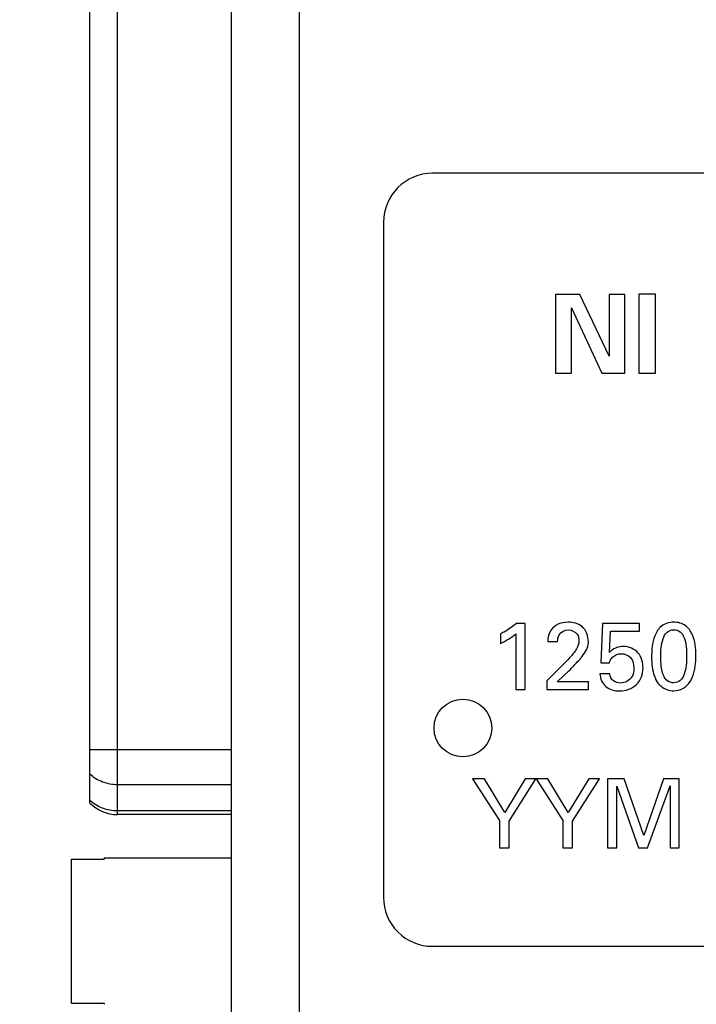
# Model space of a CAD drawing. Header units: inches. Extents: x 0 to 34, y 0 to 22.
# Tile 26 of 84: x 15.3 to 16, y 6 to 7. Entities that reach past the tile are written whole.
import ezdxf

# ---------------------------------------------------------------- set-up
doc = ezdxf.new("R2010")
doc.units = ezdxf.units.IN
doc.header["$LTSCALE"] = 1.87
doc.header["$MEASUREMENT"] = 0
doc.layers.get('0').update_dxf_attribs({"linetype": 'CONTINUOUS'})
doc.layers.add('DIMENSIONS', color=7, linetype='CONTINUOUS')
doc.styles.get("Standard").update_dxf_attribs({"font": 'txt', "width": 0.8})
doc.dimstyles.new('DIMSTYLE_1', dxfattribs={"dimtxt": 0.125, "dimasz": 0.18, "dimexe": 0.125, "dimexo": 0.0625, "dimgap": 0.0625, "dimtad": 0, "dimtih": 1, "dimtoh": 1, "dimzin": 4, "dimdsep": 46, "dimtxsty": 'STANDARD', "dimblk": '_FILLED', "dimblk1": '_FILLED', "dimblk2": '_FILLED', "dimcen": 0.09, "dimadec": 0, "dimazin": 0, "dimtp": 0.005, "dimtm": 0.005, "dimtfac": 1, "dimtofl": 0, "dimtmove": 0, "dimatfit": 3, "dimldrblk": '_FILLED', "dimfxl": 1, "dimtolj": 1, "dimtzin": 4, "dimarcsym": 0})

# ---------------------------------------------------------------- blocks, each defined once
blk = doc.blocks.new('_FILLED')
at = {"color": 0, "linetype": 'BYBLOCK'}
blk.add_solid([(0, 0), (-1, 0.1736), (-1, -0.1736)], dxfattribs=at)
blk = doc.blocks.new('*D0')
at = {"layer": 'DIMENSIONS', "color": 2, "linetype": 'CONTINUOUS'}
for p, q in [((16.9447, 9.744), (13.8676, 9.744)), ((13.9926, 9.744), (13.9926, 7.3)), ((13.9926, 4.6061), (13.9926, 7.05)), ((16.7407, 4.6061), (13.8676, 4.6061))]:
    blk.add_line(p, q, dxfattribs=at)
at = {"layer": 'DIMENSIONS', "color": 2, "linetype": 'CONTINUOUS', "xscale": 0.18, "yscale": 0.18, "zscale": 0.18}
for p, rotation in [((13.9926, 9.744), 90), ((13.9926, 4.6061), 270)]:
    blk.add_blockref('_FILLED', p, dxfattribs=dict(at, rotation=rotation))
at = {"layer": 'DIMENSIONS', "color": 2, "linetype": 'CONTINUOUS', "insert": (13.9926, 7.2375), "char_height": 0.125, "width": 1.425, "attachment_point": 2, "line_spacing_factor": 0.9}
blk.add_mtext('(5.14{\\Ftxt.shx;\\W1.000000;\\H0.125000; }[130.5])', dxfattribs=at)
blk = doc.blocks.new('*D1')
at = {"layer": 'DIMENSIONS', "color": 2, "linetype": 'CONTINUOUS'}
for p, q in [((23.9155, 7.4716), (23.9155, 3.7311)), ((15.3481, 5.8978), (15.3481, 3.7311)), ((15.3481, 3.8561), (18.8568, 3.8561)), ((23.9155, 3.8561), (20.4068, 3.8561))]:
    blk.add_line(p, q, dxfattribs=at)
at = {"layer": 'DIMENSIONS', "color": 2, "linetype": 'CONTINUOUS', "xscale": 0.18, "yscale": 0.18, "zscale": 0.18, "rotation": 180}
blk.add_blockref('_FILLED', (15.3481, 3.8561), dxfattribs=at)
at = {"layer": 'DIMENSIONS', "color": 2, "linetype": 'CONTINUOUS', "xscale": 0.18, "yscale": 0.18, "zscale": 0.18}
blk.add_blockref('_FILLED', (23.9155, 3.8561), dxfattribs=at)
at = {"layer": 'DIMENSIONS', "color": 2, "linetype": 'CONTINUOUS', "insert": (19.6318, 3.9186), "char_height": 0.125, "width": 1.425, "attachment_point": 2, "line_spacing_factor": 0.9}
blk.add_mtext('(8.57{\\Ftxt.shx;\\W1.000000;\\H0.125000; }[217.6])', dxfattribs=at)

msp = doc.modelspace()

# ---------------------------------------------------------------- linework, layer by layer
at = {"color": 7, "linetype": 'CONTINUOUS'}
for p, q in [((15.5806, 9.4834), (15.5806, 5.7951)), ((15.5117, 5.864), (15.5117, 9.4145)), ((15.3951, 6.1531), (15.3951, 7.3992)), ((15.367, 6.1649), (15.367, 7.3874)), ((16.8769, 6.8085), (15.7169, 6.8085)), ((15.6669, 6.7585), (15.6669, 6.0685)), ((15.8426, 6.6847), (15.8426, 6.6044)), ((15.8675, 6.6847), (15.8426, 6.6847)), ((15.8975, 6.6215), (15.8675, 6.6847)), ((15.8975, 6.6847), (15.8975, 6.6215)), ((15.9135, 6.6847), (15.8975, 6.6847)), ((15.9135, 6.6044), (15.9135, 6.6847)), ((15.9277, 6.6849), (15.9277, 6.6044)), ((15.9449, 6.6849), (15.9277, 6.6849)), ((15.9449, 6.6044), (15.9449, 6.6849)), ((15.8588, 6.6044), (15.8588, 6.6711)), ((15.8588, 6.6711), (15.8899, 6.6044)), ((15.8426, 6.6044), (15.8588, 6.6044)), ((15.8899, 6.6044), (15.9135, 6.6044)), ((15.9277, 6.6044), (15.9449, 6.6044)), ((15.8115, 6.3484), (15.8029, 6.3484)), ((15.8115, 6.2811), (15.8115, 6.3484)), ((15.8906, 6.3484), (15.8888, 6.3083)), ((15.9284, 6.3484), (15.8906, 6.3484)), ((15.8977, 6.3187), (15.8989, 6.3405)), ((15.8989, 6.3405), (15.9284, 6.3405)), ((15.9284, 6.3405), (15.9284, 6.3484)), ((15.7865, 6.3378), (15.7865, 6.3281)), ((15.8022, 6.3378), (15.8022, 6.2811)), ((15.8346, 6.33), (15.8448, 6.33)), ((15.8512, 6.3072), (15.8336, 6.2899)), ((15.8444, 6.2888), (15.8562, 6.2999)), ((15.8888, 6.3083), (15.8977, 6.3083)), ((15.8336, 6.2899), (15.8336, 6.2811)), ((15.8981, 6.297), (15.8879, 6.297)), ((15.8022, 6.2811), (15.8115, 6.2811)), ((15.8336, 6.2811), (15.8764, 6.2811)), ((15.8764, 6.2888), (15.8444, 6.2888)), ((15.8764, 6.2811), (15.8764, 6.2888)), ((15.5117, 6.2193), (15.367, 6.2193)), ((15.7579, 6.1896), (15.7853, 6.147)), ((15.77, 6.1896), (15.7579, 6.1896)), ((15.7907, 6.1551), (15.77, 6.1896)), ((15.8117, 6.1896), (15.7907, 6.1551)), ((15.7952, 6.1465), (15.8226, 6.1896)), ((15.8226, 6.1896), (15.8117, 6.1896)), ((15.8227, 6.1896), (15.8502, 6.147)), ((15.8348, 6.1896), (15.8227, 6.1896)), ((15.8555, 6.1551), (15.8348, 6.1896)), ((15.8765, 6.1896), (15.8555, 6.1551)), ((15.86, 6.1465), (15.8874, 6.1896)), ((15.8874, 6.1896), (15.8765, 6.1896)), ((15.8957, 6.1896), (15.8957, 6.1193)), ((15.9129, 6.1896), (15.8957, 6.1896)), ((15.9327, 6.1317), (15.9129, 6.1896)), ((15.9531, 6.1896), (15.9327, 6.1317)), ((15.9691, 6.1896), (15.9531, 6.1896)), ((15.9691, 6.1193), (15.9691, 6.1896)), ((15.5117, 6.1836), (15.3951, 6.1836)), ((15.9051, 6.1193), (15.9051, 6.1822)), ((15.9051, 6.1822), (15.9273, 6.1193)), ((15.9365, 6.1193), (15.9596, 6.1825)), ((15.9596, 6.1825), (15.9596, 6.1193)), ((15.5117, 6.1568), (15.3951, 6.1568)), ((15.5117, 6.1531), (15.3951, 6.1531)), ((15.7853, 6.147), (15.7853, 6.1193)), ((15.7952, 6.1193), (15.7952, 6.1465)), ((15.8502, 6.147), (15.8502, 6.1193)), ((15.86, 6.1193), (15.86, 6.1465)), ((15.7853, 6.1193), (15.7952, 6.1193)), ((15.8502, 6.1193), (15.86, 6.1193)), ((15.8957, 6.1193), (15.9051, 6.1193)), ((15.9273, 6.1193), (15.9365, 6.1193)), ((15.9596, 6.1193), (15.9691, 6.1193)), ((15.3816, 6.1088), (15.3816, 6.1077)), ((15.3816, 6.1088), (15.5117, 6.1088)), ((15.3481, 5.9603), (15.3481, 6.1077)), ((15.3481, 6.1077), (15.3816, 6.1077)), ((15.7169, 6.0185), (16.8769, 6.0185)), ((15.3481, 5.9603), (15.3816, 5.9603)), ((15.3816, 5.9603), (15.3816, 5.9592))]:
    msp.add_line(p, q, dxfattribs=at)
msp.add_circle((15.748, 6.2416), 0.0295, dxfattribs=at)
for centre, radius, start, end in [((15.7169, 6.7585), 0.05, 90.0004, 180.0001), ((15.3951, 6.1925), 0.0394, 224.427, 270), ((15.7169, 6.0685), 0.05, 180, 270.0002)]:
    msp.add_arc(centre, radius, start, end, dxfattribs=at)
for points, knots in [([(15.8554, 6.3497), (15.8517, 6.3497), (15.8463, 6.3487), (15.8419, 6.3457), (15.8408, 6.3448)], [0, 0, 0, 0, 0.718727, 1, 1, 1, 1]), ([(15.8762, 6.33), (15.8762, 6.3355), (15.8719, 6.3472), (15.8604, 6.3497), (15.8554, 6.3497)], [0, 0, 0, 0, 0.525913, 1, 1, 1, 1]), ([(15.9634, 6.3498), (15.959, 6.3498), (15.95, 6.3471), (15.9417, 6.3328), (15.9408, 6.3213), (15.9408, 6.314)], [0, 0, 0, 0, 0.280503, 0.535581, 1, 1, 1, 1]), ([(15.986, 6.3155), (15.986, 6.3229), (15.9851, 6.3344), (15.976, 6.3476), (15.9676, 6.3498), (15.9634, 6.3498)], [0, 0, 0, 0, 0.483601, 0.726434, 1, 1, 1, 1]), ([(15.8029, 6.3484), (15.7993, 6.3454), (15.7938, 6.3418), (15.7881, 6.3386), (15.7865, 6.3378)], [0, 0, 0, 0, 0.725154, 1, 1, 1, 1]), ([(15.8408, 6.3448), (15.8375, 6.3419), (15.8348, 6.3364), (15.8346, 6.331), (15.8346, 6.33)], [0, 0, 0, 0, 0.815293, 1, 1, 1, 1]), ([(15.8448, 6.33), (15.8448, 6.3323), (15.8454, 6.3387), (15.8522, 6.3418), (15.8558, 6.3418)], [0, 0, 0, 0, 0.394133, 1, 1, 1, 1]), ([(15.8558, 6.3418), (15.8591, 6.3418), (15.8655, 6.3392), (15.8666, 6.3331), (15.8666, 6.3308)], [0, 0, 0, 0, 0.588699, 1, 1, 1, 1]), ([(15.9502, 6.3144), (15.9502, 6.3206), (15.9505, 6.3294), (15.9556, 6.34), (15.961, 6.342), (15.9635, 6.342)], [0, 0, 0, 0, 0.54661, 0.77697, 1, 1, 1, 1]), ([(15.9635, 6.342), (15.9657, 6.342), (15.9705, 6.3406), (15.9765, 6.3305), (15.9765, 6.3213), (15.9765, 6.3146)], [0, 0, 0, 0, 0.198886, 0.404877, 1, 1, 1, 1]), ([(15.8666, 6.3308), (15.8666, 6.3279), (15.865, 6.3235), (15.8625, 6.32), (15.8616, 6.3188)], [0, 0, 0, 0, 0.667336, 1, 1, 1, 1]), ([(15.8686, 6.3132), (15.8718, 6.3173), (15.8761, 6.3227), (15.8762, 6.329), (15.8762, 6.33)], [0, 0, 0, 0, 0.832462, 1, 1, 1, 1]), ([(15.9119, 6.3249), (15.9075, 6.3249), (15.902, 6.323), (15.8983, 6.3194), (15.8977, 6.3187)], [0, 0, 0, 0, 0.828373, 1, 1, 1, 1]), ([(15.932, 6.3028), (15.932, 6.3082), (15.9292, 6.32), (15.9174, 6.3249), (15.9119, 6.3249)], [0, 0, 0, 0, 0.494665, 1, 1, 1, 1]), ([(15.8562, 6.2999), (15.8596, 6.3034), (15.8637, 6.3078), (15.8678, 6.3122), (15.8686, 6.3132)], [0, 0, 0, 0, 0.793055, 1, 1, 1, 1]), ([(15.9098, 6.3175), (15.9132, 6.3175), (15.9209, 6.3146), (15.9226, 6.3067), (15.9226, 6.303)], [0, 0, 0, 0, 0.472271, 1, 1, 1, 1]), ([(15.9408, 6.314), (15.9408, 6.3075), (15.9415, 6.2994), (15.9446, 6.2921), (15.9452, 6.2909)], [0, 0, 0, 0, 0.824913, 1, 1, 1, 1]), ([(15.9633, 6.2878), (15.9611, 6.2878), (15.9563, 6.2892), (15.9504, 6.2991), (15.9502, 6.3081), (15.9502, 6.3144)], [0, 0, 0, 0, 0.203983, 0.415821, 1, 1, 1, 1]), ([(15.9765, 6.3146), (15.9765, 6.3086), (15.9762, 6.2999), (15.9709, 6.2897), (15.9657, 6.2878), (15.9633, 6.2878)], [0, 0, 0, 0, 0.549647, 0.779187, 1, 1, 1, 1]), ([(15.9766, 6.2849), (15.9819, 6.2898), (15.9856, 6.3013), (15.986, 6.3119), (15.986, 6.3155)], [0, 0, 0, 0, 0.669766, 1, 1, 1, 1]), ([(15.908, 6.2795), (15.9142, 6.2795), (15.9274, 6.2838), (15.932, 6.2968), (15.932, 6.3028)], [0, 0, 0, 0, 0.512748, 1, 1, 1, 1]), ([(15.9226, 6.303), (15.9226, 6.2997), (15.9215, 6.2919), (15.9135, 6.2875), (15.9092, 6.2875)], [0, 0, 0, 0, 0.432448, 1, 1, 1, 1]), ([(15.8879, 6.297), (15.8881, 6.2922), (15.8926, 6.282), (15.9031, 6.2795), (15.908, 6.2795)], [0, 0, 0, 0, 0.496539, 1, 1, 1, 1]), ([(15.9092, 6.2875), (15.9067, 6.2875), (15.901, 6.2887), (15.8981, 6.2943), (15.8981, 6.297)], [0, 0, 0, 0, 0.484442, 1, 1, 1, 1]), ([(15.9452, 6.2909), (15.9475, 6.2862), (15.9538, 6.2807), (15.9611, 6.2797), (15.9632, 6.2797)], [0, 0, 0, 0, 0.714859, 1, 1, 1, 1]), ([(15.9632, 6.2797), (15.9666, 6.2797), (15.9716, 6.2809), (15.9755, 6.2838), (15.9766, 6.2849)], [0, 0, 0, 0, 0.68759, 1, 1, 1, 1]), ([(15.3951, 6.1836), (15.3925, 6.1836), (15.3873, 6.1841), (15.3798, 6.1862), (15.3729, 6.1895), (15.3689, 6.1926), (15.367, 6.1943)], [0, 0, 0, 0, 0.254011, 0.506268, 0.755275, 1, 1, 1, 1]), ([(15.3951, 6.1568), (15.3925, 6.1568), (15.3873, 6.1573), (15.3798, 6.1594), (15.3729, 6.1627), (15.3689, 6.1658), (15.367, 6.1675)], [0, 0, 0, 0, 0.254011, 0.506268, 0.755275, 1, 1, 1, 1])]:
    msp.add_open_spline(points, degree=3, knots=knots, dxfattribs=at)
for points in [[(15.7865, 6.3281), (15.7921, 6.3307), (15.7975, 6.3339), (15.8022, 6.3378)], [(15.8616, 6.3188), (15.8585, 6.3146), (15.8549, 6.3109), (15.8512, 6.3072)], [(15.8977, 6.3083), (15.8983, 6.3104), (15.8993, 6.3124), (15.9008, 6.314)], [(15.9008, 6.314), (15.9031, 6.3162), (15.9066, 6.3175), (15.9098, 6.3175)]]:
    msp.add_open_spline(points, degree=3, dxfattribs=at)

# ---------------------------------------------------------------- dimensions: what is measured, and where the dimension line sits
at = {"layer": 'DIMENSIONS', "color": 2, "linetype": 'CONTINUOUS'}
dim = msp.add_linear_dim(base=(13.9926, 4.6061), p1=(17.0072, 9.744), p2=(16.8032, 4.6061), angle=270, text='(<>)', dimstyle='DIMSTYLE_1', dxfattribs=at)
dim.commit()
dim.dimension.update_dxf_attribs({"geometry": '*D0', "text_midpoint": (13.9926, 7.175), "dimtype": 160})
dim = msp.add_linear_dim(base=(23.9155, 3.8561), p1=(15.3481, 5.9603), p2=(23.9155, 7.5341), text='(<>)', dimstyle='DIMSTYLE_1', dxfattribs=at)
dim.commit()
dim.dimension.update_dxf_attribs({"geometry": '*D1', "text_midpoint": (19.6318, 3.8561), "dimtype": 160})

doc.saveas('drawing.dxf')
